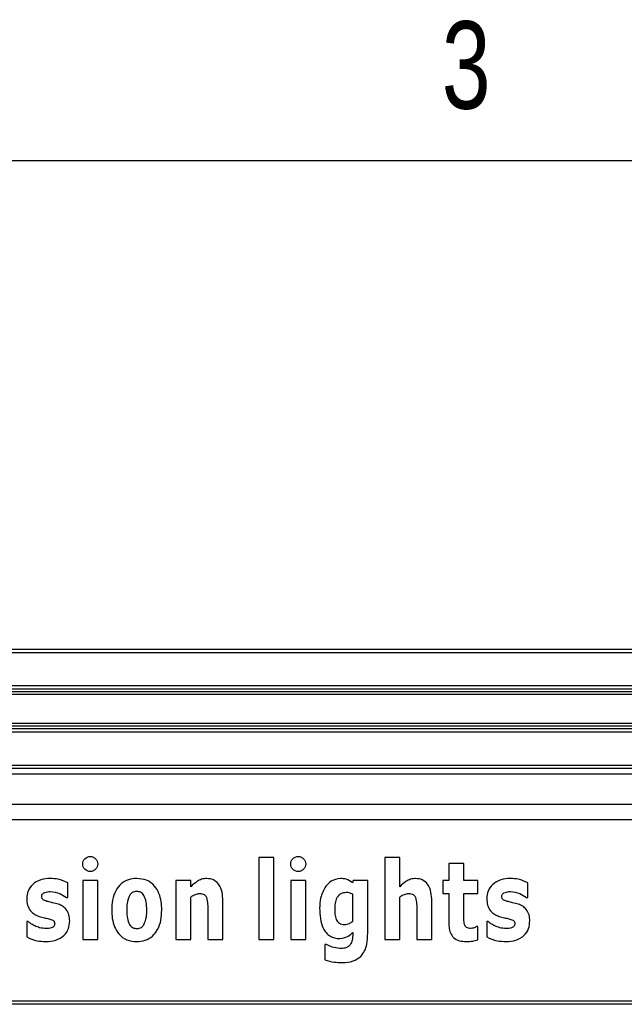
# Model space of a CAD drawing. Header units: millimetres. Extents: x 3 to 429, y 3 to 277.
# Tile 26 of 35: x 131 to 173, y 208 to 277. Entities that reach past the tile are written whole.
import ezdxf

# ---------------------------------------------------------------- set-up
doc = ezdxf.new("R2010")
doc.units = ezdxf.units.MM
doc.styles.add('SLDTEXTSTYLE0', font='TXT', dxfattribs={"width": 0.75})

msp = doc.modelspace()

# ---------------------------------------------------------------- linework, layer by layer
at = {"color": 7, "linetype": 'Continuous'}
msp.add_line((419.1, 266.7), (12.7, 266.7), dxfattribs=at)
at = {"color": 7, "linetype": 'Continuous', "lineweight": 25}
for p, q in [((56.7524, 232.6729), (201.7524, 232.6729)), ((201.7524, 232.4229), (56.7524, 232.4229)), ((56.7524, 230.1379), (201.7524, 230.1379)), ((201.7524, 229.8879), (56.7524, 229.8879)), ((56.7524, 229.7129), (201.7524, 229.7129)), ((201.7524, 229.5129), (56.7524, 229.5129)), ((56.7524, 227.5129), (201.7524, 227.5129)), ((201.7524, 227.3129), (56.7524, 227.3129)), ((56.7524, 227.1379), (201.7524, 227.1379)), ((201.7524, 226.8879), (56.7524, 226.8879)), ((56.7524, 224.5979), (201.7524, 224.5979)), ((201.7524, 224.3479), (56.7524, 224.3479)), ((201.7524, 223.9609), (56.7524, 223.9609)), ((56.7524, 221.8788), (201.7524, 221.8788)), ((201.7524, 220.7832), (56.7524, 220.7832)), ((148.4501, 218.1568), (147.4034, 218.1568)), ((147.4034, 218.1568), (147.4034, 212.4349)), ((148.4501, 212.4349), (148.4501, 218.1568)), ((157.2317, 218.1568), (156.185, 218.1568)), ((156.185, 218.1568), (156.185, 212.4349)), ((157.2317, 216.1201), (157.2317, 218.1568)), ((161.694, 217.7381), (160.6473, 217.7381)), ((160.6473, 217.7381), (160.6473, 216.5518)), ((161.694, 216.5518), (161.694, 217.7381)), ((134.0997, 215.3656), (134.0997, 216.4003)), ((136.1895, 216.5518), (135.1429, 216.5518)), ((135.1429, 216.5518), (135.1429, 212.4349)), ((136.1895, 212.4349), (136.1895, 216.5518)), ((142.6719, 216.5518), (141.6253, 216.5518)), ((141.6253, 216.5518), (141.6253, 212.4349)), ((142.6719, 216.1201), (142.6719, 216.5518)), ((150.6795, 216.5518), (149.6328, 216.5518)), ((149.6328, 216.5518), (149.6328, 212.4349)), ((150.6795, 212.4349), (150.6795, 216.5518)), ((153.9883, 216.5518), (153.9502, 216.3938)), ((155.0023, 216.5518), (153.9883, 216.5518)), ((155.0023, 212.8732), (155.0023, 216.5518)), ((160.6473, 216.5518), (160.2287, 216.5518)), ((160.2287, 216.5518), (160.2287, 215.6447)), ((162.6709, 216.5518), (161.694, 216.5518)), ((162.6709, 215.6447), (162.6709, 216.5518)), ((166.1563, 215.3656), (166.1563, 216.4003)), ((153.9556, 213.7127), (153.9556, 215.6098)), ((160.2287, 215.6447), (160.6473, 215.6447)), ((160.6473, 215.6447), (160.6473, 213.6931)), ((161.694, 214.163), (161.694, 215.6447)), ((161.694, 215.6447), (162.6709, 215.6447)), ((134.0103, 215.3656), (134.0997, 215.3656)), ((142.6719, 212.4349), (142.6719, 215.395)), ((144.9048, 212.4349), (144.9048, 215.1312)), ((157.2317, 212.4349), (157.2317, 215.395)), ((159.4646, 212.4349), (159.4646, 215.1312)), ((166.0669, 215.3656), (166.1563, 215.3656)), ((143.8582, 214.5065), (143.8582, 212.4349)), ((158.4179, 214.5065), (158.4179, 212.4349)), ((131.3336, 213.6909), (131.2388, 213.6909)), ((131.2388, 213.6909), (131.2388, 212.6203)), ((163.3903, 213.6909), (163.2954, 213.6909)), ((163.2954, 213.6909), (163.2954, 212.6203)), ((153.9556, 212.9277), (153.9556, 212.8481)), ((162.6709, 213.342), (162.5837, 213.342)), ((162.6709, 212.4153), (162.6709, 213.342)), ((135.1429, 212.4349), (136.1895, 212.4349)), ((141.6253, 212.4349), (142.6719, 212.4349)), ((143.8582, 212.4349), (144.9048, 212.4349)), ((147.4034, 212.4349), (148.4501, 212.4349)), ((149.6328, 212.4349), (150.6795, 212.4349)), ((152.1261, 212.086), (152.0018, 212.086)), ((152.0018, 212.086), (152.0018, 211.0132)), ((156.185, 212.4349), (157.2317, 212.4349)), ((158.4179, 212.4349), (159.4646, 212.4349)), ((56.7524, 208.1729), (201.7524, 208.1729)), ((201.7524, 207.9229), (56.7524, 207.9229))]:
    msp.add_line(p, q, dxfattribs=at)
for centre in [(135.6662, 217.7032), (150.1562, 217.7032)]:
    msp.add_circle(centre, 0.5233, dxfattribs=at)
for points, knots in [([(132.8862, 216.6914), (132.6583, 216.6775), (132.2036, 216.6498), (131.6437, 216.3162), (131.2916, 215.8291), (131.2564, 215.4714), (131.2388, 215.2926)], [0, 0, 0, 0, 0.2806942, 0.5600232, 0.7799689, 1, 1, 1, 1]), ([(134.0997, 216.4003), (133.882, 216.4932), (133.493, 216.6593), (133.0717, 216.6816), (132.8862, 216.6914)], [0, 0, 0, 0, 0.5596906, 1, 1, 1, 1]), ([(138.9074, 216.6914), (138.7092, 216.6768), (138.3134, 216.6477), (137.7865, 216.336), (137.4055, 215.8277), (137.1915, 215.1894), (137.1725, 214.7241), (137.1629, 214.4912)], [0, 0, 0, 0, 0.1866558, 0.3728101, 0.5593559, 0.7794403, 1, 1, 1, 1]), ([(140.6519, 214.4912), (140.6445, 214.6888), (140.6298, 215.0839), (140.4772, 215.6623), (140.1625, 216.2104), (139.6106, 216.633), (139.1421, 216.6719), (138.9074, 216.6914)], [0, 0, 0, 0, 0.1873589, 0.3745092, 0.5613335, 0.7802827, 1, 1, 1, 1]), ([(143.7797, 216.6914), (143.6596, 216.682), (143.4193, 216.6632), (143.0357, 216.4559), (142.81, 216.2475), (142.6719, 216.1201)], [0, 0, 0, 0, 0.2797649, 0.559548, 1, 1, 1, 1]), ([(144.9048, 215.1312), (144.8969, 215.3345), (144.8811, 215.7398), (144.6757, 216.2818), (144.2622, 216.6431), (143.9406, 216.6753), (143.7797, 216.6914)], [0, 0, 0, 0, 0.2813349, 0.5610087, 0.7802975, 1, 1, 1, 1]), ([(153.0965, 216.6914), (152.8703, 216.6536), (152.4655, 216.586), (152.1953, 216.2817), (152.0759, 216.1473)], [0, 0, 0, 0, 0.55848, 1, 1, 1, 1]), ([(153.9502, 216.3938), (153.8042, 216.49), (153.5434, 216.6621), (153.2331, 216.6825), (153.0965, 216.6914)], [0, 0, 0, 0, 0.559439, 1, 1, 1, 1]), ([(158.3394, 216.6914), (158.2193, 216.682), (157.9791, 216.6632), (157.5955, 216.4559), (157.3697, 216.2475), (157.2317, 216.1201)], [0, 0, 0, 0, 0.2797649, 0.559548, 1, 1, 1, 1]), ([(159.4646, 215.1312), (159.4567, 215.3345), (159.4409, 215.7398), (159.2354, 216.2818), (158.8219, 216.6431), (158.5004, 216.6753), (158.3394, 216.6914)], [0, 0, 0, 0, 0.2813349, 0.5610087, 0.7802975, 1, 1, 1, 1]), ([(164.9428, 216.6914), (164.7149, 216.6775), (164.2603, 216.6498), (163.7003, 216.3162), (163.3482, 215.8291), (163.313, 215.4714), (163.2954, 215.2926)], [0, 0, 0, 0, 0.2806942, 0.5600232, 0.7799689, 1, 1, 1, 1]), ([(166.1563, 216.4003), (165.9386, 216.4932), (165.5496, 216.6593), (165.1283, 216.6816), (164.9428, 216.6914)], [0, 0, 0, 0, 0.5596906, 1, 1, 1, 1]), ([(132.2855, 215.4594), (132.2886, 215.4908), (132.2948, 215.5537), (132.3711, 215.6578), (132.5694, 215.7623), (132.7569, 215.7755), (132.8818, 215.7843)], [0, 0, 0, 0, 0.1252154, 0.2506174, 0.5003436, 1, 1, 1, 1]), ([(132.8818, 215.7843), (133.1114, 215.7554), (133.5221, 215.7037), (133.8609, 215.4691), (134.0103, 215.3656)], [0, 0, 0, 0, 0.5590196, 1, 1, 1, 1]), ([(138.4168, 215.5226), (138.3432, 215.3357), (138.2114, 215.0009), (138.2102, 214.642), (138.2096, 214.4836)], [0, 0, 0, 0, 0.5583848, 1, 1, 1, 1]), ([(138.9074, 215.7843), (138.7945, 215.7728), (138.5924, 215.7523), (138.4705, 215.5929), (138.4168, 215.5226)], [0, 0, 0, 0, 0.558788, 1, 1, 1, 1]), ([(139.4089, 215.5041), (139.3772, 215.5508), (139.3137, 215.6442), (139.1413, 215.7588), (138.9961, 215.7746), (138.9074, 215.7843)], [0, 0, 0, 0, 0.2806718, 0.5608543, 1, 1, 1, 1]), ([(139.6052, 214.4836), (139.6038, 214.6818), (139.6013, 215.035), (139.4676, 215.361), (139.4089, 215.5041)], [0, 0, 0, 0, 0.5609646, 1, 1, 1, 1]), ([(142.6719, 215.395), (142.7752, 215.4695), (142.9596, 215.6024), (143.1839, 215.6318), (143.2825, 215.6447)], [0, 0, 0, 0, 0.5603522, 1, 1, 1, 1]), ([(143.2825, 215.6447), (143.396, 215.6384), (143.5543, 215.6297), (143.7089, 215.4975), (143.7481, 215.4198), (143.7677, 215.3809)], [0, 0, 0, 0, 0.5580868, 0.778914, 1, 1, 1, 1]), ([(152.0759, 216.1473), (151.9314, 215.8791), (151.6725, 215.3991), (151.6589, 214.8562), (151.6529, 214.6166)], [0, 0, 0, 0, 0.5586941, 1, 1, 1, 1]), ([(153.5086, 215.7145), (153.3743, 215.6997), (153.1723, 215.6774), (152.9628, 215.5049), (152.8145, 215.2838), (152.7139, 214.9609), (152.7044, 214.6959), (152.6996, 214.5632)], [0, 0, 0, 0, 0.2484038, 0.3736023, 0.4989085, 0.7490878, 1, 1, 1, 1]), ([(153.9556, 215.6098), (153.8751, 215.6423), (153.7312, 215.7004), (153.5766, 215.7102), (153.5086, 215.7145)], [0, 0, 0, 0, 0.55968729, 1, 1, 1, 1]), ([(157.2317, 215.395), (157.335, 215.4695), (157.5194, 215.6024), (157.7436, 215.6318), (157.8422, 215.6447)], [0, 0, 0, 0, 0.5603522, 1, 1, 1, 1]), ([(157.8422, 215.6447), (157.9557, 215.6384), (158.1141, 215.6297), (158.2687, 215.4975), (158.3078, 215.4198), (158.3274, 215.3809)], [0, 0, 0, 0, 0.5580868, 0.778914, 1, 1, 1, 1]), ([(164.3421, 215.4594), (164.3452, 215.4908), (164.3515, 215.5537), (164.4277, 215.6578), (164.626, 215.7623), (164.8135, 215.7755), (164.9385, 215.7843)], [0, 0, 0, 0, 0.1252154, 0.2506174, 0.5003436, 1, 1, 1, 1]), ([(164.9385, 215.7843), (165.1681, 215.7554), (165.5788, 215.7037), (165.9175, 215.4691), (166.0669, 215.3656)], [0, 0, 0, 0, 0.5590196, 1, 1, 1, 1]), ([(131.2388, 215.2926), (131.2484, 215.1394), (131.2676, 214.8336), (131.4676, 214.4428), (131.771, 214.1829), (131.9947, 214.0941), (132.1067, 214.0496)], [0, 0, 0, 0, 0.2802523, 0.5595351, 0.7795586, 1, 1, 1, 1]), ([(132.7292, 215.0778), (132.625, 215.1066), (132.4946, 215.1427), (132.3566, 215.2305), (132.2966, 215.3237), (132.2899, 215.4052), (132.2855, 215.4594)], [0, 0, 0, 0, 0.5005912, 0.6258984, 0.7509703, 1, 1, 1, 1]), ([(133.4379, 214.899), (133.3062, 214.9347), (133.0711, 214.9986), (132.8337, 215.0536), (132.7292, 215.0778)], [0, 0, 0, 0, 0.5599177, 1, 1, 1, 1]), ([(134.2393, 213.7313), (134.2307, 213.8744), (134.2135, 214.1603), (134.0309, 214.5266), (133.7522, 214.7755), (133.5427, 214.8578), (133.4379, 214.899)], [0, 0, 0, 0, 0.2803604, 0.559746, 0.7796045, 1, 1, 1, 1]), ([(143.7677, 215.3809), (143.7996, 215.2194), (143.8568, 214.9305), (143.8578, 214.6362), (143.8582, 214.5065)], [0, 0, 0, 0, 0.55910837, 1, 1, 1, 1]), ([(158.3274, 215.3809), (158.3594, 215.2194), (158.4166, 214.9305), (158.4175, 214.6362), (158.4179, 214.5065)], [0, 0, 0, 0, 0.5591084, 1, 1, 1, 1]), ([(163.2954, 215.2926), (163.305, 215.1394), (163.3242, 214.8336), (163.5242, 214.4428), (163.8276, 214.1829), (164.0513, 214.0941), (164.1633, 214.0496)], [0, 0, 0, 0, 0.2802523, 0.5595351, 0.7795586, 1, 1, 1, 1]), ([(164.7858, 215.0778), (164.6816, 215.1066), (164.5513, 215.1427), (164.4132, 215.2305), (164.3532, 215.3237), (164.3465, 215.4052), (164.3421, 215.4594)], [0, 0, 0, 0, 0.5005912, 0.6258984, 0.7509703, 1, 1, 1, 1]), ([(165.4945, 214.899), (165.3628, 214.9347), (165.1277, 214.9986), (164.8903, 215.0536), (164.7858, 215.0778)], [0, 0, 0, 0, 0.5599177, 1, 1, 1, 1]), ([(166.2959, 213.7313), (166.2873, 213.8744), (166.2701, 214.1603), (166.0875, 214.5266), (165.8088, 214.7755), (165.5994, 214.8578), (165.4945, 214.899)], [0, 0, 0, 0, 0.2803604, 0.559746, 0.7796045, 1, 1, 1, 1]), ([(137.1629, 214.4912), (137.1701, 214.2938), (137.1844, 213.8993), (137.3383, 213.3221), (137.6538, 212.7755), (138.2057, 212.3553), (138.6733, 212.3153), (138.9074, 212.2954)], [0, 0, 0, 0, 0.18735, 0.3745009, 0.5613162, 0.7803115, 1, 1, 1, 1]), ([(138.2096, 214.4836), (138.2112, 214.2892), (138.2141, 213.9427), (138.3451, 213.623), (138.4026, 213.4827)], [0, 0, 0, 0, 0.5609457, 1, 1, 1, 1]), ([(138.9074, 212.2954), (139.1054, 212.3097), (139.5008, 212.3383), (140.0292, 212.6468), (140.409, 213.156), (140.6222, 213.7937), (140.642, 214.2585), (140.6519, 214.4912)], [0, 0, 0, 0, 0.1866501, 0.3728343, 0.5594045, 0.7794643, 1, 1, 1, 1]), ([(139.4035, 213.4718), (139.477, 213.6534), (139.6088, 213.9789), (139.6063, 214.3289), (139.6052, 214.4836)], [0, 0, 0, 0, 0.5582225, 1, 1, 1, 1]), ([(151.6529, 214.6166), (151.6605, 214.3784), (151.6758, 213.9028), (151.8278, 213.3156), (152.0852, 212.9104), (152.3552, 212.6696), (152.6905, 212.5263), (152.9291, 212.5119), (153.0485, 212.5047)], [0, 0, 0, 0, 0.25042136, 0.500157, 0.6252051, 0.7500849, 0.87495074, 1, 1, 1, 1]), ([(152.6996, 214.5632), (152.7026, 214.4417), (152.7086, 214.1992), (152.767, 213.8963), (152.8883, 213.6823), (153.0284, 213.5609), (153.2007, 213.4918), (153.3223, 213.485), (153.3832, 213.4816)], [0, 0, 0, 0, 0.2504912, 0.5004366, 0.6253303, 0.7501426, 0.8749537, 1, 1, 1, 1]), ([(161.7431, 213.486), (161.7227, 213.6114), (161.6863, 213.8358), (161.6916, 214.0629), (161.694, 214.163)], [0, 0, 0, 0, 0.5590545, 1, 1, 1, 1]), ([(131.7992, 213.39), (131.7062, 213.4368), (131.54, 213.5205), (131.3967, 213.6388), (131.3336, 213.6909)], [0, 0, 0, 0, 0.5597671, 1, 1, 1, 1]), ([(132.1067, 214.0496), (132.2312, 214.016), (132.4536, 213.956), (132.6783, 213.9052), (132.7772, 213.8828)], [0, 0, 0, 0, 0.5599505, 1, 1, 1, 1]), ([(132.5744, 212.2954), (132.8068, 212.3098), (133.2703, 212.3387), (133.8473, 212.6747), (134.1925, 213.1833), (134.2237, 213.5485), (134.2393, 213.7313)], [0, 0, 0, 0, 0.2807223, 0.5599309, 0.7797237, 1, 1, 1, 1]), ([(133.1926, 213.5307), (133.1905, 213.4987), (133.1862, 213.4348), (133.1196, 213.3222), (132.9167, 213.2104), (132.7252, 213.2057), (132.5973, 213.2025)], [0, 0, 0, 0, 0.1254017, 0.2506794, 0.4995642, 1, 1, 1, 1]), ([(132.7772, 213.8828), (132.8746, 213.8567), (132.9964, 213.824), (133.1233, 213.7415), (133.1833, 213.6578), (133.1889, 213.5815), (133.1926, 213.5307)], [0, 0, 0, 0, 0.5005462, 0.6258506, 0.7508058, 1, 1, 1, 1]), ([(138.4026, 213.4827), (138.4362, 213.4362), (138.5032, 213.3432), (138.677, 213.2244), (138.8255, 213.2108), (138.9161, 213.2025)], [0, 0, 0, 0, 0.280735, 0.5610077, 1, 1, 1, 1]), ([(138.9161, 213.2025), (139.0286, 213.2166), (139.2295, 213.2419), (139.3503, 213.4015), (139.4035, 213.4718)], [0, 0, 0, 0, 0.5595664, 1, 1, 1, 1]), ([(153.3832, 213.4816), (153.5012, 213.4982), (153.7123, 213.5278), (153.8811, 213.6561), (153.9556, 213.7127)], [0, 0, 0, 0, 0.55892323, 1, 1, 1, 1]), ([(160.6473, 213.6931), (160.6512, 213.5603), (160.6589, 213.2948), (160.7433, 212.9033), (160.9672, 212.5316), (161.3837, 212.3208), (161.6956, 212.3039), (161.8521, 212.2954)], [0, 0, 0, 0, 0.1874442, 0.374582, 0.5606709, 0.779621, 1, 1, 1, 1]), ([(162.1868, 213.2025), (162.1335, 213.2048), (162.0272, 213.2095), (161.8855, 213.2664), (161.7894, 213.3687), (161.7585, 213.4469), (161.7431, 213.486)], [0, 0, 0, 0, 0.2804677, 0.5596276, 0.779786, 1, 1, 1, 1]), ([(163.8558, 213.39), (163.7628, 213.4368), (163.5966, 213.5205), (163.4533, 213.6388), (163.3903, 213.6909)], [0, 0, 0, 0, 0.55976709, 1, 1, 1, 1]), ([(164.1633, 214.0496), (164.2878, 214.016), (164.5102, 213.956), (164.7349, 213.9052), (164.8338, 213.8828)], [0, 0, 0, 0, 0.5599505, 1, 1, 1, 1]), ([(164.631, 212.2954), (164.8634, 212.3098), (165.3269, 212.3387), (165.9039, 212.6747), (166.2492, 213.1833), (166.2803, 213.5485), (166.2959, 213.7313)], [0, 0, 0, 0, 0.2807223, 0.5599309, 0.7797237, 1, 1, 1, 1]), ([(165.2492, 213.5307), (165.2471, 213.4987), (165.2429, 213.4348), (165.1762, 213.3222), (164.9733, 213.2104), (164.7818, 213.2057), (164.6539, 213.2025)], [0, 0, 0, 0, 0.12540174, 0.25067941, 0.49956417, 1, 1, 1, 1]), ([(164.8338, 213.8828), (164.9312, 213.8567), (165.053, 213.824), (165.1799, 213.7415), (165.2399, 213.6578), (165.2455, 213.5815), (165.2492, 213.5307)], [0, 0, 0, 0, 0.5005462, 0.6258506, 0.7508058, 1, 1, 1, 1]), ([(132.5973, 213.2025), (132.4424, 213.2133), (132.1656, 213.2325), (131.9112, 213.3419), (131.7992, 213.39)], [0, 0, 0, 0, 0.5596531, 1, 1, 1, 1]), ([(153.0485, 212.5047), (153.2426, 212.5324), (153.5904, 212.582), (153.8437, 212.8218), (153.9556, 212.9277)], [0, 0, 0, 0, 0.5581193, 1, 1, 1, 1]), ([(153.9556, 212.8481), (153.9549, 212.6967), (153.9536, 212.427), (153.839, 212.1839), (153.7888, 212.0773)], [0, 0, 0, 0, 0.5613287, 1, 1, 1, 1]), ([(154.5149, 211.2629), (154.6143, 211.3902), (154.8134, 211.6453), (154.9756, 212.2072), (154.9922, 212.6206), (155.0023, 212.8732)], [0, 0, 0, 0, 0.2793669, 0.5595802, 1, 1, 1, 1]), ([(162.5837, 213.342), (162.5138, 213.3033), (162.3891, 213.2342), (162.2486, 213.2122), (162.1868, 213.2025)], [0, 0, 0, 0, 0.56014221, 1, 1, 1, 1]), ([(164.6539, 213.2025), (164.499, 213.2133), (164.2222, 213.2325), (163.9678, 213.3419), (163.8558, 213.39)], [0, 0, 0, 0, 0.5596531, 1, 1, 1, 1]), ([(131.2388, 212.6203), (131.4775, 212.5138), (131.9041, 212.3236), (132.3694, 212.304), (132.5744, 212.2954)], [0, 0, 0, 0, 0.5596032, 1, 1, 1, 1]), ([(153.0605, 211.8069), (152.8779, 211.832), (152.5514, 211.8769), (152.2562, 212.0221), (152.1261, 212.086)], [0, 0, 0, 0, 0.5592286, 1, 1, 1, 1]), ([(153.7888, 212.0773), (153.7365, 212.0225), (153.6318, 211.9127), (153.3722, 211.8192), (153.1787, 211.8116), (153.0605, 211.8069)], [0, 0, 0, 0, 0.2792115, 0.5593046, 1, 1, 1, 1]), ([(161.8521, 212.2954), (162.0079, 212.2986), (162.2862, 212.3044), (162.5533, 212.3814), (162.6709, 212.4153)], [0, 0, 0, 0, 0.5599089, 1, 1, 1, 1]), ([(163.2954, 212.6203), (163.5341, 212.5138), (163.9607, 212.3236), (164.4261, 212.304), (164.631, 212.2954)], [0, 0, 0, 0, 0.5596032, 1, 1, 1, 1]), ([(152.0018, 211.0132), (152.2256, 210.9546), (152.6254, 210.8499), (153.0381, 210.8361), (153.2197, 210.83)], [0, 0, 0, 0, 0.5598705, 1, 1, 1, 1]), ([(153.2197, 210.83), (153.4875, 210.8402), (153.965, 210.8583), (154.3472, 211.1394), (154.5149, 211.2629)], [0, 0, 0, 0, 0.5610327, 1, 1, 1, 1])]:
    msp.add_open_spline(points, degree=3, knots=knots, dxfattribs=at)

# ---------------------------------------------------------------- texts
at = {"color": 7, "linetype": 'Continuous', "lineweight": 0, "insert": (161.8636, 276.4387), "char_height": 6.096, "attachment_point": 2, "style": 'SLDTEXTSTYLE0'}
msp.add_mtext('3', dxfattribs=at)

doc.saveas('drawing.dxf')
